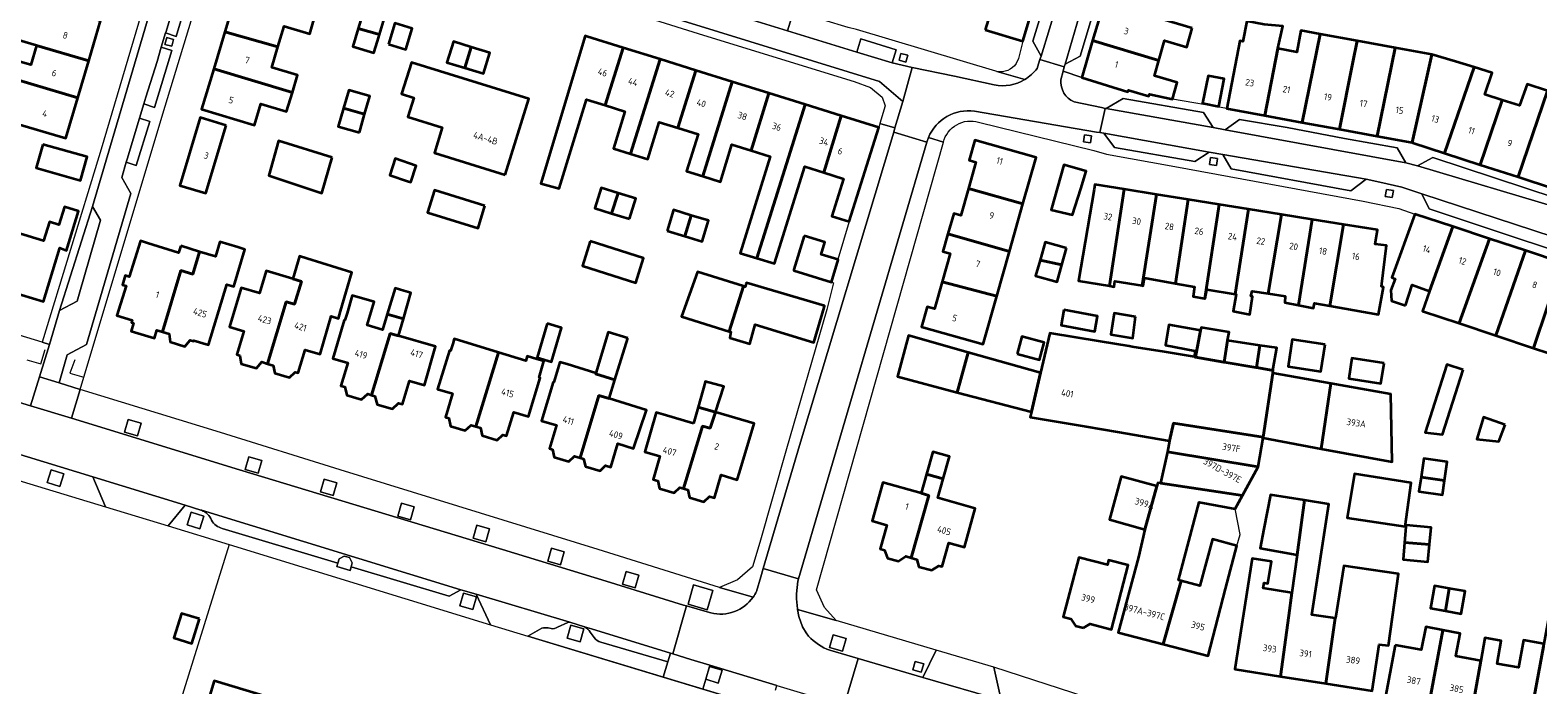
# Model space of a CAD drawing. Extents: x 151587 to 155483, y 462503 to 464608.
# Tile 58 of 236: x 152750 to 152953, y 463398 to 463487. Entities that reach past the tile are written whole.
import ezdxf
from ezdxf.enums import TextEntityAlignment as Align

# ---------------------------------------------------------------- set-up
doc = ezdxf.new("R2010")
doc.units = 0
doc.header["$LTSCALE"] = 0.5
for name, color, linetype, lineweight in [('B-RO-GR-GROENVOORZIENING-GV', 251, 'CONTINUOUS', 18), ('B-RO-IE-TERREINAFSCHEIDING_KUNSTMATIG_HEKWERK-G', 251, 'IE-TERREINAFSCHEIDING-KUNSTMATIG', 18), ('B-RO-IE-TERREINAFSCHEIDING_KUNSTMATIG_MUUR-G', 251, 'IE-TERREINAFSCHEIDING-KUNSTMATIG-DICHT', 18), ('B-RO-OG-BEBOUWING-GV', 6, 'CONTINUOUS', 35), ('B-RO-OG-BEBOUWING-T18', 1, 'CONTINUOUS', 18), ('B-RO-VH-VERHARDING_BETONSTRAATSTEEN-GV', 251, 'CONTINUOUS', 18), ('B-RO-VH-VERHARDING_STRAATBAKSTEEN-GV', 251, 'CONTINUOUS', 18), ('B-RO-VH-VERHARDING_TEGEL-GV', 251, 'CONTINUOUS', 18)]:
    doc.layers.add(name, color=color, linetype=linetype, lineweight=lineweight)
doc.styles.add('NLCS-ISO-M200-T18', font='NLCS-ISO.ttf', dxfattribs={"height": 0.36})
doc.linetypes.add('IE-TERREINAFSCHEIDING-KUNSTMATIG', pattern='A,4,[82,NLCS.SHX,S=0.75,R=90,X=0,Y=0],4,-2', length=10)
doc.linetypes.add('IE-TERREINAFSCHEIDING-KUNSTMATIG-DICHT', pattern='A,8,-1,[82,NLCS.SHX,S=0.75,R=90,X=0,Y=0],-1', length=10)

msp = doc.modelspace()

# ---------------------------------------------------------------- linework, layer by layer
at = {"layer": 'B-RO-GR-GROENVOORZIENING-GV', "flags": 128}
for points in [[(152769.154, 463485.599), (152768.228, 463485.85), (152767.977, 463484.923), (152768.904, 463484.673)], [(152868.3, 463483.446), (152867.373, 463483.697), (152867.122, 463482.77), (152868.049, 463482.519)], [(152892.946, 463471.608), (152893.105, 463472.554), (152892.159, 463472.713), (152892, 463471.767)], [(152909.976, 463468.549), (152910.135, 463469.496), (152909.188, 463469.655), (152909.029, 463468.708)], [(152933.704, 463464.238), (152933.863, 463465.185), (152932.917, 463465.344), (152932.758, 463464.397)], [(152762.531, 463432.548), (152764.261, 463432.053), (152764.756, 463433.784), (152763.025, 463434.278)], [(152778.823, 463427.525), (152780.554, 463427.031), (152781.049, 463428.761), (152779.318, 463429.256)], [(152752.062, 463425.766), (152753.778, 463425.225), (152754.32, 463426.941), (152752.603, 463427.483)], [(152788.975, 463424.497), (152790.706, 463424.002), (152791.2, 463425.733), (152789.47, 463426.227)], [(152770.982, 463420.052), (152772.699, 463419.511), (152773.24, 463421.227), (152771.523, 463421.769)], [(152799.429, 463421.241), (152801.159, 463420.746), (152801.654, 463422.477), (152799.923, 463422.972)], [(152809.603, 463418.277), (152811.333, 463417.782), (152811.828, 463419.513), (152810.097, 463420.007)], [(152793.122, 463414.376), (152793.286, 463414.942), (152792.918, 463415.64), (152792.171, 463415.844), (152791.512, 463415.485), (152791.342, 463414.907), (152791.201, 463414.429), (152792.977, 463413.876)], [(152819.678, 463415.173), (152821.409, 463414.678), (152821.904, 463416.409), (152820.173, 463416.903)], [(152829.753, 463412.03), (152831.484, 463411.536), (152831.978, 463413.267), (152830.248, 463413.761)], [(152838.621, 463409.348), (152841.217, 463408.606), (152841.959, 463411.203), (152839.363, 463411.944)], [(152807.816, 463409.121), (152809.546, 463408.626), (152810.041, 463410.357), (152808.31, 463410.852)], [(152822.309, 463404.78), (152824.04, 463404.285), (152824.534, 463406.016), (152822.804, 463406.511)], [(152857.729, 463403.487), (152859.46, 463402.992), (152859.955, 463404.723), (152858.224, 463405.217)], [(152868.963, 463400.477), (152870.117, 463400.147), (152870.447, 463401.301), (152869.293, 463401.631)], [(152841.537, 463400.944), (152841.015, 463399.221), (152842.697, 463398.702), (152843.228, 463400.422)]]:
    msp.add_lwpolyline(points, close=True, dxfattribs=at)
at = {"layer": 'B-RO-IE-TERREINAFSCHEIDING_KUNSTMATIG_HEKWERK-G', "flags": 128}
for points in [[(152581.619, 463476.819), (152599.583, 463471.221), (152622.888, 463464.256), (152650.127, 463455.942), (152712.892, 463436.951), (152746.19, 463426.673), (152759.956, 463422.484)], [(152749.331, 463442.336), (152751.232, 463441.791), (152751.807, 463443.751)], [(152755.811, 463442.329), (152755.148, 463440.517), (152757.038, 463440.011)], [(152759.956, 463422.484), (152768.436, 463419.904)], [(152768.436, 463419.904), (152776.659, 463417.396)], [(152776.659, 463417.396), (152766.3, 463384.153)], [(152776.659, 463417.396), (152811.955, 463406.568)], [(152841.751, 463367.778), (152850.482, 463394.896), (152816.973, 463405.048)]]:
    msp.add_lwpolyline(points, dxfattribs=at)
at = {"layer": 'B-RO-IE-TERREINAFSCHEIDING_KUNSTMATIG_MUUR-G', "flags": 128}
for points in [[(152913.162, 463418.772), (152912.499, 463422.233)], [(152912.736, 463417.242), (152913.162, 463418.772)]]:
    msp.add_lwpolyline(points, dxfattribs=at)
at = {"layer": 'B-RO-OG-BEBOUWING-GV', "flags": 128}
for points in [[(152878.728, 463486.893), (152883.846, 463485.354), (152885.965, 463492.399), (152883.029, 463493.282), (152884.063, 463496.723), (152881.965, 463497.354)], [(152747.125, 463485.922), (152747.107, 463485.863), (152750.648, 463484.835), (152750.633, 463484.787), (152757.69, 463482.706), (152759.279, 463488.097), (152748.734, 463491.207)], [(152783.236, 463484.584), (152784.073, 463487.372), (152787.529, 463486.334), (152788.287, 463488.852), (152777.696, 463492.023), (152776.074, 463486.622)], [(152794.074, 463487.06), (152796.938, 463486.249), (152797.625, 463488.527), (152794.783, 463489.385)], [(152906.692, 463487.097), (152894.79, 463490.614), (152893.256, 463485.429), (152902.209, 463482.76), (152902.97, 463485.425), (152905.97, 463484.568)], [(152796.938, 463486.249), (152794.074, 463487.06), (152793.35, 463484.64), (152796.193, 463483.782), (152796.674, 463485.375)], [(152798.152, 463484.929), (152800.494, 463484.222), (152801.356, 463487.08), (152799.014, 463487.787)], [(152916.493, 463475.314), (152918.255, 463484.346), (152918.917, 463487.391), (152916.425, 463487.612), (152914.078, 463488.062), (152913.549, 463485.307), (152913.111, 463485.391), (152911.36, 463476.257)], [(152918.255, 463484.346), (152916.493, 463475.314), (152921.542, 463474.386), (152923.992, 463486.312), (152921.383, 463486.79), (152920.82, 463483.854)], [(152757.69, 463482.706), (152750.633, 463484.787), (152749.863, 463482.16), (152746.242, 463483.187), (152745.674, 463481.16), (152745.584, 463480.838), (152756.215, 463477.703)], [(152776.074, 463486.622), (152774.566, 463481.601), (152785.197, 463478.438), (152785.89, 463480.747), (152782.398, 463481.795), (152783.236, 463484.584)], [(152808.468, 463481.749), (152809.334, 463484.554), (152806.935, 463485.295), (152806.07, 463482.489)], [(152827.431, 463476.7), (152829.872, 463484.468), (152824.957, 463486.004), (152824.749, 463486.069), (152818.742, 463466.16), (152818.754, 463466.157), (152821.237, 463465.452), (152824.921, 463477.484)], [(152902.209, 463482.76), (152893.256, 463485.429), (152891.776, 463480.429), (152898.014, 463478.524), (152898.104, 463478.732), (152900.837, 463477.915), (152900.924, 463478.181), (152904.018, 463477.513), (152904.667, 463479.784), (152901.608, 463480.658)], [(152926.579, 463473.46), (152928.4, 463482.502), (152928.983, 463485.397), (152923.992, 463486.312), (152921.542, 463474.386)], [(152928.4, 463482.502), (152926.579, 463473.46), (152931.665, 463472.526), (152934.083, 463484.462), (152928.983, 463485.397)], [(152747.259, 463474.411), (152754.605, 463472.245), (152756.215, 463477.703), (152745.584, 463480.838), (152741.505, 463482.041), (152738.485, 463482.932), (152737.755, 463480.486), (152748.137, 463477.388)], [(152809.334, 463484.554), (152808.468, 463481.749), (152810.988, 463480.971), (152811.854, 463483.777)], [(152829.872, 463484.468), (152827.431, 463476.7), (152830.089, 463475.869), (152828.532, 463470.885), (152830.832, 463470.167), (152834.836, 463482.918)], [(152834.836, 463482.918), (152830.832, 463470.167), (152833.171, 463469.436), (152834.731, 463474.427), (152837.243, 463473.642), (152839.675, 463481.406)], [(152936.393, 463471.657), (152938.432, 463480.709), (152939.071, 463483.548), (152936.561, 463484.008), (152934.083, 463484.462), (152931.665, 463472.526)], [(152936.393, 463471.657), (152936.475, 463471.642), (152940.773, 463470.246), (152944.77, 463481.824), (152942.27, 463482.59), (152939.071, 463483.548), (152938.432, 463480.709)], [(152774.566, 463481.601), (152772.937, 463476.175), (152780.092, 463474.027), (152780.953, 463476.892), (152784.42, 463475.851), (152785.197, 463478.438)], [(152813.939, 463467.306), (152817.112, 463477.58), (152801.261, 463482.476), (152799.949, 463478.226), (152801.577, 463477.723), (152800.773, 463475.121), (152805.44, 463473.68), (152804.383, 463470.258)], [(152837.243, 463473.642), (152839.967, 463472.791), (152838.412, 463467.812), (152840.601, 463467.128), (152844.583, 463479.873), (152839.675, 463481.406)], [(152910.272, 463476.548), (152910.997, 463480.256), (152908.832, 463480.68), (152908.107, 463476.972)], [(152945.593, 463468.68), (152948.551, 463477.413), (152946.205, 463478.168), (152947.201, 463481.079), (152944.77, 463481.824), (152940.773, 463470.246)], [(152794.573, 463478.244), (152792.798, 463478.754), (152792.1, 463476.328), (152794.95, 463475.511), (152795.647, 463477.935)], [(152844.583, 463479.873), (152840.601, 463467.128), (152842.983, 463466.383), (152844.547, 463471.386), (152847.123, 463470.582), (152849.541, 463478.324)], [(152948.551, 463477.413), (152945.593, 463468.68), (152950.702, 463467.02), (152954.659, 463478.673), (152951.923, 463479.538), (152950.898, 463476.658)], [(152954.659, 463478.673), (152950.702, 463467.02), (152955.493, 463465.464), (152958.343, 463474.237), (152958.072, 463474.327), (152955.905, 463475.043), (152956.959, 463477.964), (152954.662, 463478.682)], [(152847.123, 463470.582), (152849.725, 463469.769), (152845.663, 463456.743), (152847.931, 463456.058), (152854.438, 463476.794), (152849.541, 463478.324)], [(152854.438, 463476.794), (152847.931, 463456.058), (152850.289, 463455.346), (152854.385, 463468.415), (152856.949, 463467.614), (152859.318, 463475.269)], [(152776.273, 463473.986), (152772.759, 463475.047), (152769.991, 463465.873), (152773.504, 463464.813)], [(152794.235, 463473.028), (152794.95, 463475.511), (152792.1, 463476.328), (152791.386, 463473.847)], [(152856.949, 463467.614), (152859.594, 463466.788), (152858.018, 463461.744), (152860.397, 463461), (152864.363, 463473.693), (152859.318, 463475.269)], [(152751.498, 463471.414), (152751.301, 463470.754), (152750.588, 463468.241), (152756.571, 463466.543), (152757.473, 463469.719)], [(152790.578, 463469.651), (152783.301, 463471.917), (152782.028, 463467.223), (152789.156, 463464.838)], [(152883.846, 463463.403), (152885.608, 463469.646), (152877.33, 463471.982), (152876.565, 463469.271), (152877.498, 463469.007), (152876.5, 463465.472)], [(152800.753, 463466.472), (152801.181, 463466.338), (152801.921, 463468.543), (152799.085, 463469.493), (152798.342, 463467.28)], [(152891.679, 463465.428), (152892.362, 463467.789), (152889.377, 463468.653), (152887.672, 463462.602), (152890.515, 463461.896)], [(152811.19, 463463.119), (152804.371, 463465.232), (152803.438, 463462.222), (152810.257, 463460.109)], [(152829.164, 463464.855), (152826.871, 463465.569), (152826.015, 463462.82), (152828.301, 463462.108)], [(152830.722, 463461.353), (152831.579, 463464.102), (152829.164, 463464.855), (152828.301, 463462.108)], [(152873.712, 463459.356), (152882.027, 463456.957), (152883.846, 463463.403), (152876.5, 463465.472), (152875.474, 463461.835), (152874.49, 463462.112)], [(152897.495, 463465.372), (152893.56, 463466.003), (152893.459, 463465.374), (152891.343, 463453.007), (152895.515, 463452.303)], [(152899.92, 463452.358), (152901.896, 463464.667), (152897.495, 463465.372), (152895.515, 463452.303), (152896.153, 463452.196), (152896.261, 463452.953)], [(152904.441, 463452.649), (152906.15, 463463.985), (152901.896, 463464.667), (152899.92, 463452.358), (152900.081, 463452.332), (152900.243, 463453.386)], [(152747.901, 463459.547), (152745.615, 463452.013), (152751.571, 463450.201), (152753.778, 463457.456), (152754.669, 463457.094), (152756.332, 463462.411), (152754.428, 463463.006), (152753.663, 463460.559), (152752.377, 463460.961), (152751.582, 463458.419)], [(152835.786, 463459.772), (152838.199, 463459.031), (152839.062, 463461.842), (152836.649, 463462.583)], [(152904.441, 463452.649), (152907.027, 463452.195), (152906.811, 463450.871), (152908.42, 463450.633), (152910.359, 463463.31), (152906.15, 463463.985)], [(152912.497, 463451.215), (152914.305, 463462.677), (152910.359, 463463.31), (152908.42, 463450.633), (152908.459, 463450.628), (152908.676, 463451.844)], [(152916.978, 463451.282), (152918.759, 463461.963), (152914.305, 463462.677), (152912.497, 463451.215), (152912.621, 463451.194), (152912.243, 463448.897), (152914.486, 463448.437), (152914.838, 463450.87), (152914.621, 463450.924), (152914.784, 463451.626)], [(152838.199, 463459.031), (152840.505, 463458.323), (152841.369, 463461.134), (152839.062, 463461.842)], [(152918.759, 463461.963), (152916.978, 463451.282), (152919.27, 463450.923), (152919.189, 463450.058), (152921.041, 463449.697), (152922.915, 463461.297)], [(152921.041, 463449.697), (152923.081, 463449.301), (152923.216, 463449.976), (152925.291, 463449.613), (152927.117, 463460.623), (152922.915, 463461.297)], [(152927.117, 463460.623), (152925.291, 463449.613), (152931.864, 463448.461), (152932.513, 463452.164), (152932.243, 463452.218), (152932.92, 463457.758), (152931.418, 463457.959), (152931.727, 463459.884)], [(152935.501, 463449.689), (152936.418, 463452.443), (152938.758, 463451.602), (152941.881, 463460.32), (152936.753, 463462.01), (152933.667, 463453.43), (152934.127, 463453.265), (152933.509, 463451.722), (152933.617, 463450.317)], [(152942.751, 463447.274), (152946.832, 463458.686), (152941.881, 463460.32), (152938.758, 463451.602), (152937.799, 463448.924)], [(152770.111, 463457.704), (152769.827, 463456.79), (152765.616, 463458.104), (152764.661, 463458.402), (152763.146, 463453.549), (152762.618, 463453.714), (152762.232, 463452.477), (152762.761, 463452.312), (152761.508, 463448.299), (152763.543, 463447.689), (152763.452, 463447.392), (152763.748, 463447.302), (152763.427, 463446.212), (152766.593, 463445.282), (152766.905, 463446.343), (152767.634, 463446.122), (152770.125, 463454.394), (152771.748, 463453.905), (152772.66, 463456.932)], [(152772.66, 463456.932), (152771.748, 463453.905), (152770.125, 463454.394), (152767.634, 463446.122), (152768.548, 463445.844), (152768.669, 463444.774), (152770.688, 463444.156), (152771.386, 463444.983), (152771.846, 463444.843), (152771.88, 463444.957), (152773.882, 463444.354), (152776.342, 463452.521), (152777.266, 463452.243), (152778.775, 463457.251), (152777.817, 463457.539), (152775.416, 463458.262), (152774.82, 463456.281)], [(152825.397, 463458.333), (152824.357, 463455.009), (152831.564, 463452.752), (152832.605, 463456.076)], [(152854.321, 463459.06), (152852.924, 463454.524), (152852.886, 463454.401), (152857.987, 463452.83), (152858.872, 463455.854), (152858.829, 463455.867), (152856.576, 463456.561), (152857.084, 463458.209)], [(152872.916, 463452.859), (152880.319, 463450.909), (152882.027, 463456.957), (152873.712, 463459.356), (152873.034, 463456.955), (152873.996, 463456.683)], [(152889.732, 463457.431), (152886.833, 463458.238), (152886.152, 463455.795), (152889.095, 463455.146)], [(152942.751, 463447.274), (152947.714, 463445.621), (152951.716, 463457.075), (152946.832, 463458.686)], [(152785.255, 463453.248), (152786.404, 463452.904), (152785.474, 463449.836), (152784.355, 463450.175), (152781.822, 463441.816), (152782.583, 463441.585), (152782.81, 463440.553), (152784.812, 463439.942), (152785.583, 463440.676), (152785.973, 463440.558), (152786.919, 463443.679), (152788.924, 463443.091), (152790.427, 463448.219), (152791.402, 463447.933), (152791.684, 463448.893), (152793.217, 463454.123), (152787.13, 463456.027), (152786.172, 463456.314)], [(152952.805, 463443.925), (152956.673, 463455.441), (152951.716, 463457.075), (152947.714, 463445.621)], [(152781.822, 463441.816), (152784.355, 463450.175), (152785.474, 463449.836), (152786.404, 463452.904), (152785.255, 463453.248), (152781.643, 463454.329), (152780.746, 463451.33), (152778.255, 463452.075), (152776.68, 463446.811), (152778.644, 463446.223), (152777.698, 463443.062), (152778.105, 463442.94), (152778.26, 463441.816), (152780.334, 463441.219), (152781.061, 463442.046)], [(152844.171, 463446.164), (152846.114, 463452.281), (152839.919, 463454.208), (152837.756, 463448.182)], [(152886.152, 463455.795), (152885.559, 463453.668), (152888.458, 463452.86), (152889.095, 463455.146)], [(152958.637, 463445.131), (152961.609, 463453.813), (152956.673, 463455.441), (152952.805, 463443.925), (152954.724, 463443.286), (152955.789, 463446.107)], [(152856.98, 463449.406), (152857.04, 463449.611), (152846.514, 463452.748), (152846.48, 463452.634), (152846.351, 463452.207), (152846.114, 463452.281), (152844.171, 463446.164), (152844.377, 463446.099), (152844.242, 463445.316), (152846.972, 463444.504), (152847.675, 463447.099), (152855.593, 463444.692)], [(152872.916, 463452.859), (152871.893, 463449.235), (152870.91, 463449.512), (152870.143, 463446.794), (152878.493, 463444.438), (152880.319, 463450.909)], [(152800.197, 463447.862), (152798.009, 463448.519), (152797.367, 463446.377), (152795.279, 463447.011), (152796.231, 463450.145), (152793.282, 463451.017), (152792.576, 463448.628), (152792.292, 463447.669), (152792.206, 463447.695), (152790.67, 463442.502), (152792.675, 463441.934), (152791.735, 463438.831), (152792.264, 463438.673), (152792.526, 463437.577), (152794.545, 463436.96), (152795.388, 463437.733), (152795.898, 463437.58), (152798.398, 463445.894), (152799.538, 463445.566)], [(152800.197, 463447.862), (152801.206, 463451.371), (152800.244, 463451.648), (152799.05, 463451.991), (152798.009, 463448.519)], [(152889.369, 463449.089), (152888.99, 463446.994), (152893.531, 463446.169), (152893.909, 463448.25)], [(152899.044, 463448.141), (152896.153, 463448.628), (152895.72, 463445.736), (152898.665, 463445.276)], [(152819.584, 463447.24), (152818.229, 463442.652), (152820.195, 463442.072), (152821.55, 463446.66)], [(152830.485, 463445.281), (152827.844, 463446.053), (152826.18, 463440.554), (152826.145, 463440.44), (152828.738, 463439.638)], [(152906.987, 463442.73), (152902.94, 463443.397), (152898.597, 463444.112), (152898.175, 463444.182), (152894.332, 463444.82), (152887.481, 463445.944), (152886.22, 463440.585), (152884.977, 463435.3), (152884.812, 463434.597), (152892.375, 463433.317), (152896.621, 463432.598), (152901.016, 463431.854), (152903.654, 463431.408), (152904.158, 463433.806), (152916.287, 463431.902), (152917.569, 463440.544), (152917.623, 463440.907), (152915.373, 463441.286), (152915.312, 463441.296), (152911.015, 463442.02), (152910.948, 463442.031), (152907.131, 463442.674)], [(152907.131, 463442.674), (152907.831, 463446.312), (152907.588, 463446.36), (152903.525, 463447.04), (152903.071, 463444.33), (152907.044, 463443.572), (152906.987, 463442.73)], [(152911.444, 463444.959), (152911.683, 463446.054), (152907.904, 463446.719), (152907.831, 463446.312), (152907.131, 463442.674), (152910.948, 463442.031), (152911.015, 463442.02)], [(152799.538, 463445.566), (152798.398, 463445.894), (152795.898, 463437.58), (152796.337, 463437.448), (152796.638, 463436.324), (152798.71, 463435.717), (152799.512, 463436.494), (152800.061, 463436.328), (152801.01, 463439.483), (152803.024, 463438.905), (152804.526, 463444.133)], [(152809.978, 463433.333), (152813.008, 463443.322), (152807.039, 463445.154), (152806.837, 463444.502), (152806.542, 463443.547), (152806.422, 463443.584), (152804.807, 463438.358), (152806.805, 463437.771), (152805.851, 463434.586), (152806.312, 463434.446), (152806.545, 463433.39), (152808.538, 463432.778), (152809.332, 463433.529)], [(152874.94, 463437.945), (152876.453, 463443.346), (152868.393, 463445.625), (152866.885, 463440.068)], [(152883.062, 463443.144), (152886.064, 463442.316), (152886.715, 463444.674), (152883.713, 463445.502)], [(152911.444, 463444.959), (152911.015, 463442.02), (152915.312, 463441.296), (152915.373, 463441.286), (152915.811, 463444.289)], [(152915.811, 463444.289), (152915.373, 463441.286), (152917.623, 463440.907), (152917.632, 463441.176), (152918.133, 463443.933)], [(152924.63, 463444.412), (152920.198, 463445.062), (152919.657, 463441.44), (152924.062, 463440.764)], [(152809.978, 463433.333), (152810.613, 463433.141), (152810.842, 463432.104), (152812.835, 463431.491), (152813.615, 463432.23), (152814.106, 463432.081), (152815.082, 463435.261), (152817.096, 463434.666), (152818.64, 463439.893), (152818.496, 463439.935), (152819.15, 463442.151), (152818.191, 463442.434), (152816.89, 463442.818), (152816.696, 463442.191), (152813.008, 463443.322)], [(152824.058, 463429.11), (152826.574, 463437.513), (152827.951, 463437.097), (152828.738, 463439.638), (152826.145, 463440.44), (152826.18, 463440.554), (152822.281, 463441.734), (152821.324, 463442.024), (152820.501, 463439.306), (152820.425, 463439.329), (152818.845, 463434.113), (152820.854, 463433.505), (152819.909, 463430.354), (152820.303, 463430.236), (152820.557, 463429.186), (152822.541, 463428.617), (152823.283, 463429.343)], [(152876.453, 463443.346), (152874.94, 463437.945), (152884.977, 463435.3), (152886.22, 463440.585)], [(152932.606, 463441.907), (152928.257, 463442.555), (152927.835, 463439.809), (152932.181, 463439.142)], [(152916.268, 463431.791), (152924.131, 463430.341), (152925.429, 463439.133), (152917.569, 463440.544), (152916.287, 463431.902)], [(152943.301, 463440.982), (152941.08, 463441.693), (152938.138, 463432.513), (152940.498, 463432.234)], [(152842.324, 463435.268), (152843.454, 463438.729), (152840.94, 463439.431), (152840.915, 463439.342), (152839.967, 463435.965)], [(152924.131, 463430.341), (152933.704, 463428.576), (152933.51, 463437.683), (152925.429, 463439.133)], [(152826.574, 463437.513), (152824.058, 463429.11), (152824.502, 463428.977), (152824.759, 463427.919), (152826.743, 463427.35), (152827.49, 463428.081), (152828.204, 463427.867), (152829.15, 463431.021), (152831.248, 463430.377), (152833.031, 463435.56), (152827.951, 463437.097)], [(152839.347, 463433.754), (152835.278, 463434.933), (152834.317, 463435.211), (152832.786, 463429.923), (152834.808, 463429.329), (152833.891, 463426.181), (152834.559, 463425.981), (152834.782, 463424.956), (152836.741, 463424.361), (152837.5, 463425.101), (152838.01, 463424.948), (152840.588, 463433.396), (152841.616, 463433.097), (152842.324, 463435.268), (152839.967, 463435.965)], [(152838.01, 463424.948), (152838.581, 463424.777), (152838.804, 463423.741), (152840.757, 463423.156), (152841.513, 463423.899), (152842.185, 463423.698), (152843.112, 463426.794), (152845.266, 463426.149), (152845.553, 463427.107), (152847.535, 463433.726), (152842.324, 463435.268), (152841.616, 463433.097), (152840.588, 463433.396)], [(152916.287, 463431.902), (152904.158, 463433.806), (152903.654, 463431.408), (152903.342, 463429.925), (152915.612, 463427.9), (152916.268, 463431.791)], [(152948.952, 463433.577), (152946.041, 463434.611), (152945.133, 463431.641), (152948.125, 463431.293)], [(152870.827, 463426.91), (152873.088, 463426.26), (152873.943, 463429.297), (152871.678, 463429.934)], [(152913.486, 463424.031), (152915.612, 463427.9), (152903.342, 463429.925), (152902.436, 463425.673)], [(152940.782, 463426.066), (152941.137, 463428.561), (152937.955, 463429.014), (152937.597, 463426.505)], [(152870.097, 463424.318), (152864.941, 463425.769), (152863.481, 463420.585), (152865.45, 463420.031), (152864.55, 463416.832), (152865.165, 463416.659), (152865.547, 463415.557), (152867.032, 463415.133), (152868.017, 463415.812), (152868.759, 463415.586), (152871.135, 463424.026)], [(152873.088, 463426.26), (152870.827, 463426.91), (152870.097, 463424.318), (152871.135, 463424.026), (152868.759, 463415.586), (152869.502, 463415.359), (152869.795, 463414.405), (152871.548, 463413.921), (152872.473, 463414.541), (152872.917, 463414.416), (152873.821, 463417.628), (152875.939, 463417.032), (152877.411, 463422.263), (152872.363, 463423.684)], [(152901.923, 463425.283), (152897.115, 463426.606), (152895.508, 463420.765), (152900.317, 463419.443)], [(152912.499, 463422.233), (152913.486, 463424.031), (152902.436, 463425.673), (152902.046, 463425.731), (152901.923, 463425.283), (152900.317, 463419.443), (152899.447, 463415.702), (152896.69, 463405.51), (152902.783, 463403.932), (152905.19, 463412.486), (152904.861, 463412.572), (152907.632, 463423.104)], [(152935.442, 463419.815), (152936.254, 463425.734), (152928.632, 463426.925), (152927.645, 463420.992)], [(152937.597, 463426.505), (152937.32, 463424.557), (152940.502, 463424.104), (152940.782, 463426.066)], [(152920.859, 463416.01), (152921.874, 463423.396), (152917.261, 463424.128), (152916.368, 463419.509), (152915.865, 463416.919)], [(152926.007, 463407.463), (152922.861, 463407.899), (152925.159, 463422.87), (152921.874, 463423.396), (152920.859, 463416.01), (152920.154, 463410.882), (152919.732, 463407.811), (152918.602, 463399.598), (152924.759, 463398.641)], [(152938.726, 463417.396), (152938.956, 463419.707), (152935.577, 463420.005), (152935.56, 463419.805), (152935.38, 463417.694)], [(152905.19, 463412.486), (152902.783, 463403.932), (152908.876, 463402.355), (152911.215, 463411.44), (152912.736, 463417.242), (152909.436, 463418.134), (152907.73, 463411.821)], [(152938.726, 463417.396), (152935.38, 463417.694), (152935.184, 463415.383), (152938.495, 463415.085)], [(152892.03, 463406.138), (152892.904, 463406.698), (152895.79, 463405.928), (152898.06, 463414.612), (152895.41, 463415.304), (152895.241, 463414.656), (152891.373, 463415.667), (152889.277, 463407.646), (152890.301, 463407.384), (152890.918, 463406.422)], [(152920.154, 463410.882), (152916.296, 463411.488), (152916.405, 463412.21), (152916.931, 463412.139), (152917.391, 463415.111), (152914.785, 463415.493), (152912.46, 463400.554), (152918.602, 463399.598), (152919.732, 463407.811)], [(152924.759, 463398.641), (152930.993, 463397.671), (152931.966, 463403.926), (152933.196, 463403.762), (152934.576, 463413.437), (152927.171, 463414.52), (152926.054, 463407.456), (152926.007, 463407.463)], [(152940.902, 463408.442), (152941.408, 463411.474), (152939.424, 463411.829), (152938.882, 463408.803)], [(152940.902, 463408.442), (152943.016, 463408.063), (152943.558, 463411.09), (152941.408, 463411.474)], [(152772.657, 463407.359), (152770.224, 463408.11), (152769.202, 463404.796), (152771.635, 463404.046)], [(152957.52, 463400.789), (152958.847, 463407.977), (152955.052, 463408.667), (152954.202, 463403.993), (152954.137, 463403.645), (152952.189, 463393.19), (152956.673, 463392.353), (152956.542, 463391.652), (152959.175, 463391.16), (152959.306, 463391.861), (152961.438, 463391.462), (152961.541, 463392.041), (152962.261, 463391.913), (152962.629, 463393.981), (152961.908, 463394.109), (152962.923, 463399.831)], [(152934.09, 463403.82), (152932.658, 463396.152), (152938.691, 463395.025), (152938.815, 463395.689), (152938.644, 463395.721), (152940.554, 463405.838), (152938.235, 463406.276), (152937.605, 463403.181)], [(152944.415, 463394.643), (152945.667, 463401.716), (152942.301, 463402.328), (152942.872, 463405.401), (152940.554, 463405.838), (152938.644, 463395.721), (152938.815, 463395.689), (152941.159, 463395.251), (152941.039, 463394.612), (152943.789, 463394.099), (152943.908, 463394.737)], [(152954.202, 463403.993), (152951.421, 463404.511), (152950.756, 463400.79), (152947.895, 463401.31), (152948.406, 463404.385), (152946.217, 463404.79), (152945.667, 463401.716), (152944.415, 463394.643), (152946.392, 463394.273), (152946.273, 463393.634), (152949.024, 463393.129), (152949.142, 463393.76), (152952.189, 463393.19), (152954.137, 463403.645)], [(152782.471, 463374.018), (152785.68, 463373.049), (152786.658, 463376.288), (152790.353, 463375.173), (152795.629, 463392.646), (152774.628, 463398.986), (152765.202, 463367.769), (152768.776, 463366.69), (152767.802, 463363.464), (152763.596, 463364.733), (152754.941, 463336.066), (152766.874, 463332.463), (152765.996, 463329.477), (152770.114, 463328.263), (152770.97, 463331.226), (152793.171, 463324.523), (152801.836, 463353.223), (152774.652, 463361.43), (152775.602, 463364.579), (152779.285, 463363.467)]]:
    msp.add_lwpolyline(points, close=True, dxfattribs=at)
at = {"layer": 'B-RO-VH-VERHARDING_BETONSTRAATSTEEN-GV', "flags": 128}
for points in [[(152892.836, 463505.052), (152892.193, 463502.995), (152891.935, 463501.84), (152886.287, 463483.341), (152886.131, 463482.865), (152889.428, 463481.881), (152889.527, 463482.255), (152895.543, 463502.813), (152896.023, 463504.711), (152896.268, 463505.502), (152896.472, 463506.302), (152896.579, 463506.786), (152896.722, 463507.602)], [(152769.077, 463500), (152758.223, 463463.044), (152759.3, 463461.177), (152756.395, 463451.196), (152756.123, 463450.245), (152753.74, 463448.979), (152752.373, 463444.415), (152751.066, 463440.042), (152753.719, 463439.22), (152754.778, 463442.993), (152757.374, 463444.408), (152763.394, 463464.786), (152762.155, 463466.934), (152762.761, 463469.03), (152762.911, 463469.548), (152764.363, 463474.361), (152764.549, 463474.963), (152765.147, 463476.891), (152765.421, 463477.776), (152766.932, 463482.618), (152767.496, 463484.541), (152768.065, 463486.48), (152768.082, 463486.539), (152769.533, 463491.351)], [(152888.979, 463480.145), (152889.277, 463481.302), (152889.428, 463481.881), (152886.131, 463482.865), (152885.949, 463482.306), (152885.743, 463481.678)], [(152879.961, 463479.445), (152874.582, 463480.632), (152868.877, 463481.82), (152867.632, 463477.191), (152866.561, 463473.644), (152866.392, 463473.087)], [(152877.296, 463475.889), (152893.762, 463473.082), (152894.211, 463473.006), (152894.947, 463476.277), (152894.455, 463476.381), (152890.749, 463477.162)], [(152866.392, 463473.087), (152870.877, 463471.72), (152871.08, 463472.346)], [(152699.228, 463444.577), (152758.263, 463426.535), (152770.724, 463422.697), (152772.823, 463422.05), (152772.916, 463422.019), (152807.954, 463411.278), (152810.019, 463410.706), (152822.637, 463406.933), (152824.656, 463406.297), (152825.579, 463406.013), (152836.246, 463402.738), (152836.546, 463402.646), (152838.423, 463409.122), (152838.028, 463409.236), (152827.553, 463412.445), (152813.552, 463416.734), (152778.055, 463427.499), (152755.379, 463434.439), (152749.81, 463436.143), (152742.886, 463438.262)], [(152775.725, 463419.567), (152791.342, 463414.907), (152791.512, 463415.485), (152792.171, 463415.844), (152792.918, 463415.64), (152793.286, 463414.942), (152793.122, 463414.376), (152806.372, 463410.422), (152807.954, 463411.278), (152772.916, 463422.019)], [(152853.369, 463411.602), (152853.454, 463412.463), (152853.539, 463412.752), (152848.769, 463414.154), (152848.443, 463413.051), (152847.854, 463411.062)], [(152854.884, 463405.039), (152854.559, 463405.458), (152854.089, 463406.294), (152853.563, 463407.696), (152853.407, 463408.614), (152853.391, 463408.709), (152853.281, 463410.078), (152853.286, 463410.762), (152853.369, 463411.602)], [(152820.997, 463406.256), (152822.398, 463406.874), (152822.637, 463406.933), (152810.019, 463410.706), (152811.955, 463406.568), (152816.973, 463405.048)], [(152841.682, 463408.177), (152840.872, 463408.412), (152838.423, 463409.122), (152836.546, 463402.646), (152838.984, 463401.897), (152841.584, 463401.098), (152850.614, 463398.386), (152856.457, 463396.631), (152857.414, 463396.343), (152857.662, 463396.269), (152859.713, 463395.654), (152861.585, 463402.01), (152859.283, 463402.688), (152857.781, 463403.13)], [(152816.973, 463405.048), (152818.884, 463406.117)], [(152819.747, 463406.143), (152820.133, 463406.052)], [(152825.579, 463406.013), (152824.656, 463406.297)], [(152825.397, 463405.58), (152825.959, 463404.864)], [(152826.848, 463404.234), (152835.883, 463401.557), (152836.246, 463402.738), (152825.579, 463406.013)], [(152870.321, 463399.437), (152861.585, 463402.01), (152859.713, 463395.654), (152861.782, 463395.033), (152868.723, 463392.962), (152869.978, 463392.527), (152871.15, 463392.163), (152888.707, 463386.836), (152889.54, 463386.59), (152894.224, 463385.194), (152905.538, 463382.215), (152907.295, 463388.623)], [(152896.904, 463391.471), (152895.098, 463392.003), (152880.887, 463396.382), (152870.321, 463399.437)]]:
    msp.add_lwpolyline(points, dxfattribs=at)
for points in [[(152896.722, 463507.602), (152896.579, 463506.786), (152896.472, 463506.302), (152896.268, 463505.502), (152896.023, 463504.711), (152895.543, 463502.813), (152889.527, 463482.255), (152891.582, 463483.315), (152896.581, 463500), (152898.132, 463505.497)], [(152886.287, 463483.341), (152891.935, 463501.84), (152892.193, 463502.995), (152890.061, 463501.682), (152889.548, 463500), (152888.494, 463496.539), (152888.994, 463495.465), (152888.813, 463494.871), (152888.008, 463494.607), (152885.196, 463485.34)], [(152868.877, 463481.82), (152866.202, 463482.428), (152861.421, 463483.893), (152852.057, 463486.763), (152839.172, 463490.712), (152837.716, 463491.165), (152835.396, 463494.957), (152833.678, 463489.41), (152864.464, 463479.908), (152867.632, 463477.191)], [(152895.087, 463476.248), (152909.531, 463473.681), (152908.234, 463475.707), (152897.355, 463477.635)], [(152909.531, 463473.681), (152895.087, 463476.248), (152894.947, 463476.277), (152894.211, 463473.006), (152894.744, 463472.917), (152908.981, 463470.378), (152910.824, 463470.042), (152930.172, 463466.703), (152932.016, 463466.338), (152935.018, 463465.64), (152937.721, 463464.764), (152967.956, 463454.857), (152969.042, 463457.916), (152956.987, 463462.587), (152956.422, 463462.768), (152937.114, 463468.515), (152935.539, 463468.909), (152911.138, 463473.402)], [(152911.138, 463473.402), (152935.539, 463468.909), (152934.389, 463470.938), (152927.285, 463472.222), (152919.528, 463473.688), (152913.078, 463474.761)], [(152870.877, 463471.72), (152866.392, 463473.087), (152853.692, 463430.787), (152848.769, 463414.154), (152853.539, 463412.752)], [(152894.744, 463472.917), (152896.192, 463471.006), (152907.041, 463469.109), (152908.981, 463470.378)], [(152910.824, 463470.042), (152911.945, 463468.133), (152928.114, 463465.168), (152930.172, 463466.703)], [(152937.114, 463468.515), (152956.422, 463462.768), (152955.864, 463464.139), (152939.172, 463469.635)], [(152967.956, 463454.857), (152937.721, 463464.764), (152938.692, 463462.706), (152965.897, 463453.678)], [(152841.584, 463401.098), (152838.984, 463401.897), (152836.546, 463402.646), (152836.246, 463402.738), (152835.883, 463401.557), (152835.254, 463399.509), (152840.611, 463397.886), (152841.015, 463399.221), (152841.537, 463400.944)], [(152870.321, 463399.437), (152880.887, 463396.382), (152879.905, 463400.84), (152872.121, 463403.143)]]:
    msp.add_lwpolyline(points, close=True, dxfattribs=at)
at = {"layer": 'B-RO-VH-VERHARDING_BETONSTRAATSTEEN-GV'}
for points in [[(152885.743, 463481.678, -0.0974807), (152884.098, 463480.174)], [(152884.098, 463480.174, -0.1887584), (152879.961, 463479.445)], [(152890.749, 463477.162, -0.3338937), (152888.979, 463480.145)], [(152871.08, 463472.346, -0.344411), (152877.296, 463475.889)], [(152772.916, 463422.019, -0.2262092), (152774.273, 463420.675)], [(152774.273, 463420.675, 0.1999588), (152775.725, 463419.567)], [(152847.41, 463410.306, -0.3123858), (152841.682, 463408.177)], [(152847.854, 463411.062, -0.0399026), (152847.41, 463410.306)], [(152818.884, 463406.117, -0.0973513), (152819.747, 463406.143)], [(152820.133, 463406.052, 0.1945308), (152820.997, 463406.256)], [(152824.656, 463406.297, -0.1412963), (152825.397, 463405.58)], [(152825.959, 463404.864, 0.2072959), (152826.848, 463404.234)], [(152857.781, 463403.13, -0.1231916), (152854.884, 463405.039)]]:
    msp.add_lwpolyline(points, format="xyb", dxfattribs=at)
at = {"layer": 'B-RO-VH-VERHARDING_STRAATBAKSTEEN-GV', "flags": 128}
for points in [[(152767.47, 463614.988), (152770.248, 463594.161), (152770.423, 463592.843), (152776.186, 463549.462), (152771.314, 463548.879), (152770.224, 463548.737), (152770.419, 463547.367), (152770.292, 463546.155), (152769.573, 463539.276), (152766.988, 463516.105), (152766.875, 463515.099), (152766.807, 463514.488), (152767.09, 463514.402), (152771.827, 463513.035), (152768.017, 463500), (152759.377, 463470.756), (152759.073, 463469.747), (152751.423, 463444.706), (152752.373, 463444.415), (152753.74, 463448.979), (152758.223, 463463.044), (152769.077, 463500), (152773.408, 463514.744), (152773.512, 463515.098)], [(152769.796, 463492.207), (152771.228, 463491.731), (152769.482, 463485.989), (152768.065, 463486.48), (152767.496, 463484.541), (152768.9, 463484.075), (152766.572, 463476.419), (152765.147, 463476.891), (152764.549, 463474.963), (152765.927, 463474.506), (152764.099, 463468.586), (152762.761, 463469.03), (152762.155, 463466.934), (152763.394, 463464.786), (152757.374, 463444.408), (152754.778, 463442.993), (152753.719, 463439.22), (152756.541, 463438.344), (152757.038, 463440.011), (152768.033, 463476.574), (152774.715, 463498.644), (152774.824, 463498.61), (152775.239, 463500), (152779.85, 463515.43)], [(152896.722, 463507.602), (152898.132, 463505.497), (152896.581, 463500), (152891.582, 463483.315), (152889.527, 463482.255), (152889.428, 463481.881), (152889.277, 463481.302), (152891.776, 463480.429), (152893.256, 463485.429), (152894.79, 463490.614), (152896.196, 463495.364), (152897.568, 463500), (152897.614, 463500.153), (152897.743, 463500.116), (152899.058, 463504.817)], [(152885.743, 463481.678), (152885.949, 463482.306), (152886.131, 463482.865), (152886.287, 463483.341), (152885.196, 463485.34), (152888.008, 463494.607), (152888.813, 463494.871), (152888.994, 463495.465), (152888.494, 463496.539), (152889.548, 463500), (152890.061, 463501.682), (152892.193, 463502.995), (152892.836, 463505.052)], [(152836.956, 463499.737), (152837.02, 463500), (152837.289, 463501.074), (152835.396, 463494.957), (152837.716, 463491.165), (152838.251, 463492.904), (152852.586, 463488.489), (152852.057, 463486.763), (152861.421, 463483.893), (152861.95, 463485.653), (152866.735, 463484.204), (152866.202, 463482.428)], [(152884.098, 463480.174), (152880.327, 463481.283), (152880.179, 463481.318), (152861.345, 463486.914), (152860.224, 463487.215), (152856.97, 463488.187), (152840.285, 463493.325)], [(152885.965, 463492.399), (152883.846, 463485.354), (152883.251, 463483.029), (152882.921, 463482.346)], [(152866.202, 463482.428), (152868.877, 463481.82), (152874.582, 463480.632), (152879.961, 463479.445)], [(152880.327, 463481.283), (152884.098, 463480.174)], [(152970.073, 463460.741), (152969.948, 463460.768), (152965.158, 463462.324), (152960.284, 463463.907), (152955.493, 463465.464), (152950.702, 463467.02), (152945.593, 463468.68), (152940.773, 463470.246), (152936.475, 463471.642), (152936.393, 463471.657), (152931.665, 463472.526), (152926.579, 463473.46), (152921.542, 463474.386), (152916.493, 463475.314), (152911.36, 463476.257), (152904.018, 463477.513), (152900.924, 463478.181), (152900.837, 463477.915), (152898.104, 463478.732), (152898.014, 463478.524), (152891.776, 463480.429), (152889.277, 463481.302), (152888.979, 463480.145)], [(152890.749, 463477.162), (152894.455, 463476.381), (152894.947, 463476.277), (152895.087, 463476.248), (152897.355, 463477.635), (152908.234, 463475.707), (152909.531, 463473.681), (152911.138, 463473.402), (152913.078, 463474.761), (152919.528, 463473.688), (152927.285, 463472.222), (152934.389, 463470.938), (152935.539, 463468.909), (152937.114, 463468.515), (152939.172, 463469.635), (152955.864, 463464.139), (152956.422, 463462.768), (152956.987, 463462.587), (152958.299, 463463.354), (152967.952, 463460.093), (152969.042, 463457.916), (152969.814, 463457.704), (152973.694, 463456.415)], [(152965.897, 463453.678), (152938.692, 463462.706), (152937.721, 463464.764), (152935.018, 463465.64), (152932.016, 463466.338), (152930.172, 463466.703), (152928.114, 463465.168), (152911.945, 463468.133), (152910.824, 463470.042), (152908.981, 463470.378), (152907.041, 463469.109), (152896.192, 463471.006), (152894.744, 463472.917), (152894.211, 463473.006), (152893.762, 463473.082), (152877.296, 463475.889)], [(152877.854, 463474.428), (152893.423, 463470.574), (152895.117, 463470.089), (152904.36, 463468.438), (152929.773, 463463.761), (152934.617, 463462.786), (152936.753, 463462.01), (152941.881, 463460.32), (152946.832, 463458.686), (152951.716, 463457.075), (152956.673, 463455.441)], [(152871.08, 463472.346), (152873.093, 463471.723)]]:
    msp.add_lwpolyline(points, dxfattribs=at)
for points in [[(152864.52, 463474.23), (152866.561, 463473.644), (152867.632, 463477.191), (152864.464, 463479.908), (152833.678, 463489.41), (152833.38, 463488.459), (152840.696, 463486.153), (152861.043, 463479.925), (152863.241, 463479.111), (152864.811, 463477.794), (152865.218, 463476.62)], [(152769.154, 463485.599), (152768.904, 463484.673), (152767.977, 463484.923), (152768.228, 463485.85)], [(152868.3, 463483.446), (152868.049, 463482.519), (152867.122, 463482.77), (152867.373, 463483.697)], [(152892.946, 463471.608), (152892, 463471.767), (152892.159, 463472.713), (152893.105, 463472.554)], [(152909.976, 463468.549), (152909.029, 463468.708), (152909.188, 463469.655), (152910.135, 463469.496)], [(152933.704, 463464.238), (152932.758, 463464.397), (152932.917, 463465.344), (152933.863, 463465.185)], [(152768.438, 463419.903), (152770.724, 463422.697), (152758.263, 463426.535), (152759.956, 463422.484)]]:
    msp.add_lwpolyline(points, close=True, dxfattribs=at)
at = {"layer": 'B-RO-VH-VERHARDING_STRAATBAKSTEEN-GV'}
for points in [[(152882.921, 463482.346, -0.3132586), (152880.327, 463481.283)], [(152884.098, 463480.174, 0.0974807), (152885.743, 463481.678)], [(152879.961, 463479.445, 0.1887584), (152884.098, 463480.174)], [(152888.979, 463480.145, 0.3338937), (152890.749, 463477.162)], [(152877.296, 463475.889, 0.344411), (152871.08, 463472.346)], [(152873.093, 463471.723, -0.4216139), (152877.854, 463474.428)]]:
    msp.add_lwpolyline(points, format="xyb", dxfattribs=at)
at = {"layer": 'B-RO-VH-VERHARDING_TEGEL-GV', "flags": 128}
for points in [[(152852.057, 463486.763), (152852.586, 463488.489), (152838.251, 463492.904), (152837.716, 463491.165), (152839.172, 463490.712)], [(152768.065, 463486.48), (152769.482, 463485.989), (152771.228, 463491.731), (152769.796, 463492.207), (152769.533, 463491.351), (152768.082, 463486.539)], [(152866.202, 463482.428), (152866.735, 463484.204), (152861.95, 463485.653), (152861.421, 463483.893)], [(152765.147, 463476.891), (152766.572, 463476.419), (152768.9, 463484.075), (152767.496, 463484.541), (152766.932, 463482.618), (152765.421, 463477.776)], [(152762.761, 463469.03), (152764.099, 463468.586), (152765.927, 463474.506), (152764.549, 463474.963), (152764.363, 463474.361), (152762.911, 463469.548)], [(152870.877, 463471.72), (152853.539, 463412.752), (152853.454, 463412.463), (152853.369, 463411.602), (152853.286, 463410.762), (152853.281, 463410.078), (152853.391, 463408.709), (152853.407, 463408.614), (152858.604, 463407.143), (152857.065, 463408.905), (152855.947, 463411.29), (152873.093, 463471.723), (152871.08, 463472.346)], [(152677.877, 463466.88), (152674.44, 463459.002), (152701.156, 463450.907), (152742.886, 463438.262), (152749.81, 463436.143), (152751.066, 463440.042), (152752.373, 463444.415), (152751.423, 463444.706), (152703.679, 463459.196), (152695.433, 463461.699), (152681.352, 463465.873)], [(152758.223, 463463.044), (152753.74, 463448.979), (152756.123, 463450.245), (152756.395, 463451.196), (152759.3, 463461.177)], [(152751.066, 463440.042), (152749.81, 463436.143), (152755.379, 463434.439), (152756.541, 463438.344), (152753.719, 463439.22)], [(152762.531, 463432.548), (152763.025, 463434.278), (152764.756, 463433.784), (152764.261, 463432.053)], [(152778.823, 463427.525), (152779.318, 463429.256), (152781.049, 463428.761), (152780.554, 463427.031)], [(152752.062, 463425.766), (152752.603, 463427.483), (152754.32, 463426.941), (152753.778, 463425.225)], [(152788.975, 463424.497), (152789.47, 463426.227), (152791.2, 463425.733), (152790.706, 463424.002)], [(152770.982, 463420.052), (152771.523, 463421.769), (152773.24, 463421.227), (152772.699, 463419.511)], [(152799.429, 463421.241), (152799.923, 463422.972), (152801.654, 463422.477), (152801.159, 463420.746)], [(152809.603, 463418.277), (152810.097, 463420.007), (152811.828, 463419.513), (152811.333, 463417.782)], [(152819.678, 463415.173), (152820.173, 463416.903), (152821.904, 463416.409), (152821.409, 463414.678)], [(152829.753, 463412.03), (152830.248, 463413.761), (152831.978, 463413.267), (152831.484, 463411.536)], [(152838.621, 463409.348), (152839.363, 463411.944), (152841.959, 463411.203), (152841.217, 463408.606)], [(152807.816, 463409.121), (152808.31, 463410.852), (152810.041, 463410.357), (152809.546, 463408.626)], [(152822.309, 463404.78), (152822.804, 463406.511), (152824.534, 463406.016), (152824.04, 463404.285)], [(152857.729, 463403.487), (152858.224, 463405.217), (152859.955, 463404.723), (152859.46, 463402.992)], [(152868.963, 463400.477), (152869.293, 463401.631), (152870.447, 463401.301), (152870.117, 463400.147)]]:
    msp.add_lwpolyline(points, close=True, dxfattribs=at)
for points in [[(152866.561, 463473.644), (152864.52, 463474.23), (152864.363, 463473.693), (152860.397, 463461), (152858.829, 463455.867), (152858.872, 463455.854), (152857.987, 463452.83), (152858.274, 463452.742), (152857.382, 463449.123), (152851.844, 463429.992), (152848.333, 463417.664), (152847.305, 463414.397), (152845.303, 463412.622), (152842.859, 463411.592), (152847.41, 463410.306)], [(152847.854, 463411.062), (152848.443, 463413.051), (152848.769, 463414.154), (152853.692, 463430.787), (152866.392, 463473.087), (152866.561, 463473.644)], [(152746.19, 463426.673), (152759.956, 463422.484), (152758.263, 463426.535), (152699.228, 463444.577)], [(152847.41, 463410.306), (152842.859, 463411.592), (152828.659, 463416.05), (152826.492, 463416.73), (152791.65, 463427.492), (152775.492, 463432.539), (152756.541, 463438.344), (152755.379, 463434.439)], [(152755.379, 463434.439), (152778.055, 463427.499), (152813.552, 463416.734), (152827.553, 463412.445), (152838.028, 463409.236), (152838.423, 463409.122), (152840.872, 463408.412), (152841.682, 463408.177)], [(152772.916, 463422.019), (152772.823, 463422.05), (152770.724, 463422.697), (152768.438, 463419.903), (152776.659, 463417.396), (152811.955, 463406.568), (152810.019, 463410.706), (152807.954, 463411.278), (152806.372, 463410.422), (152793.122, 463414.376), (152792.977, 463413.876), (152791.201, 463414.429), (152791.342, 463414.907), (152775.725, 463419.567)], [(152861.585, 463402.01), (152870.321, 463399.437), (152872.121, 463403.143), (152858.604, 463407.143), (152853.407, 463408.614), (152853.563, 463407.696), (152854.089, 463406.294), (152854.559, 463405.458), (152854.884, 463405.039)], [(152818.884, 463406.117), (152816.973, 463405.048), (152835.254, 463399.509), (152835.883, 463401.557), (152826.848, 463404.234)], [(152820.133, 463406.052), (152819.747, 463406.143)], [(152824.656, 463406.297), (152822.637, 463406.933), (152822.398, 463406.874), (152820.997, 463406.256)], [(152825.959, 463404.864), (152825.397, 463405.58)], [(152857.781, 463403.13), (152859.283, 463402.688), (152861.585, 463402.01)], [(152850.415, 463397.717), (152850.614, 463398.386), (152841.584, 463401.098), (152841.537, 463400.944), (152843.228, 463400.422), (152842.697, 463398.702), (152841.015, 463399.221), (152840.611, 463397.886), (152850.481, 463394.896)], [(152879.905, 463400.84), (152880.887, 463396.382), (152895.098, 463392.003), (152895.648, 463393.873), (152897.455, 463393.342), (152896.904, 463391.471)], [(152894.158, 463396.22), (152879.905, 463400.84)]]:
    msp.add_lwpolyline(points, dxfattribs=at)
at = {"layer": 'B-RO-VH-VERHARDING_TEGEL-GV'}
for points in [[(152774.273, 463420.675, 0.2262092), (152772.916, 463422.019)], [(152775.725, 463419.567, -0.1999588), (152774.273, 463420.675)], [(152841.682, 463408.177, 0.3123858), (152847.41, 463410.306)], [(152847.41, 463410.306, 0.0399026), (152847.854, 463411.062)], [(152819.747, 463406.143, 0.0973513), (152818.884, 463406.117)], [(152820.997, 463406.256, -0.1945308), (152820.133, 463406.052)], [(152825.397, 463405.58, 0.1412963), (152824.656, 463406.297)], [(152826.848, 463404.234, -0.2072959), (152825.959, 463404.864)], [(152854.884, 463405.039, 0.1231916), (152857.781, 463403.13)]]:
    msp.add_lwpolyline(points, format="xyb", dxfattribs=at)

# ---------------------------------------------------------------- texts
at = {"layer": 'B-RO-OG-BEBOUWING-T18', "style": 'NLCS-ISO-M200-T18'}
for s, rotation, p in [('8', 343.6, (152754.534, 463486.145)), ('3', 343.5, (152897.805, 463486.705)), ('7', 343.3, (152779.098, 463482.785)), ('1', 343.5, (152896.476, 463482.213)), ('6', 343.6, (152753.036, 463481.064)), ('46', 342.7, (152827.087, 463481.148)), ('44', 342.7, (152831.187, 463479.867)), ('42', 342.7, (152836.157, 463478.314)), ('23', 349.6, (152914.479, 463479.751)), ('21', 349.6, (152919.44, 463478.839)), ('5', 343.3, (152776.926, 463477.391)), ('40', 342.7, (152840.414, 463476.985)), ('19', 349.6, (152925.032, 463477.811)), ('17', 349.6, (152929.838, 463476.928)), ('15', 349.6, (152934.701, 463476.035)), ('4', 343.6, (152751.778, 463475.593)), ('38', 342.7, (152845.963, 463475.251)), ('36', 342.7, (152850.59, 463473.806)), ('13', 342, (152939.526, 463474.857)), ('4A-4B', 342.8, (152811.28, 463472.253)), ('34', 342.7, (152856.966, 463471.813)), ('11', 342, (152944.421, 463473.267)), ('3', 341.8, (152773.566, 463469.922)), ('6', 342.7, (152859.176, 463470.506)), ('9', 342, (152949.588, 463471.588)), ('11', 344.2, (152880.699, 463469.192)), ('9', 344.2, (152879.624, 463461.812)), ('32', 350.9, (152895.326, 463461.669)), ('30', 350.9, (152899.187, 463461.05)), ('28', 350.9, (152903.619, 463460.34)), ('26', 350.9, (152907.629, 463459.697)), ('24', 350.9, (152912.144, 463458.973)), ('22', 350.9, (152915.966, 463458.36)), ('20', 350.9, (152920.398, 463457.649)), ('18', 350.9, (152924.371, 463457.012)), ('16', 350.9, (152928.805, 463456.301)), ('14', 341.8, (152938.371, 463457.265)), ('12', 341.8, (152943.194, 463455.674)), ('7', 344.2, (152877.757, 463455.281)), ('10', 341.8, (152947.861, 463454.135)), ('8', 341.8, (152952.952, 463452.456)), ('1', 342.8, (152766.973, 463451.13)), ('425', 342.8, (152772.723, 463448.694)), ('423', 343.5, (152781.453, 463447.763)), ('5', 344.2, (152874.632, 463447.973)), ('421', 343.5, (152786.291, 463446.804)), ('419', 343.1, (152794.465, 463443.078)), ('417', 343.3, (152801.974, 463443.154)), ('415', 343.3, (152814.256, 463437.872)), ('401', 350.4, (152889.834, 463437.804)), ('411', 343.2, (152822.462, 463434.149)), ('393A', 352.1, (152928.847, 463433.813)), ('409', 343.2, (152828.883, 463432.233)), ('407', 343.6, (152836.133, 463429.983)), ('2', 343.6, (152842.494, 463430.63)), ('397F', 350.4, (152911.987, 463430.46)), ('397D-397E', 331.2, (152910.776, 463427.404)), ('399A', 344.6, (152900.26, 463422.958)), ('1', 344.3, (152868.185, 463422.531)), ('405', 344.3, (152873.197, 463419.294)), ('399', 345.7, (152892.652, 463410.108)), ('397A-397C', 345.3, (152900.255, 463408.302)), ('395', 345.3, (152907.48, 463406.411)), ('393', 352.1, (152917.166, 463403.355)), ('391', 352.1, (152922.011, 463402.684)), ('389', 352.1, (152928.428, 463401.796)), ('387', 349.1, (152936.622, 463399.029)), ('385', 349.1, (152942.408, 463397.936))]:
    msp.add_text(s, height=0.9, rotation=rotation, dxfattribs=at).set_placement(p, align=Align.MIDDLE)

doc.saveas('drawing.dxf')
